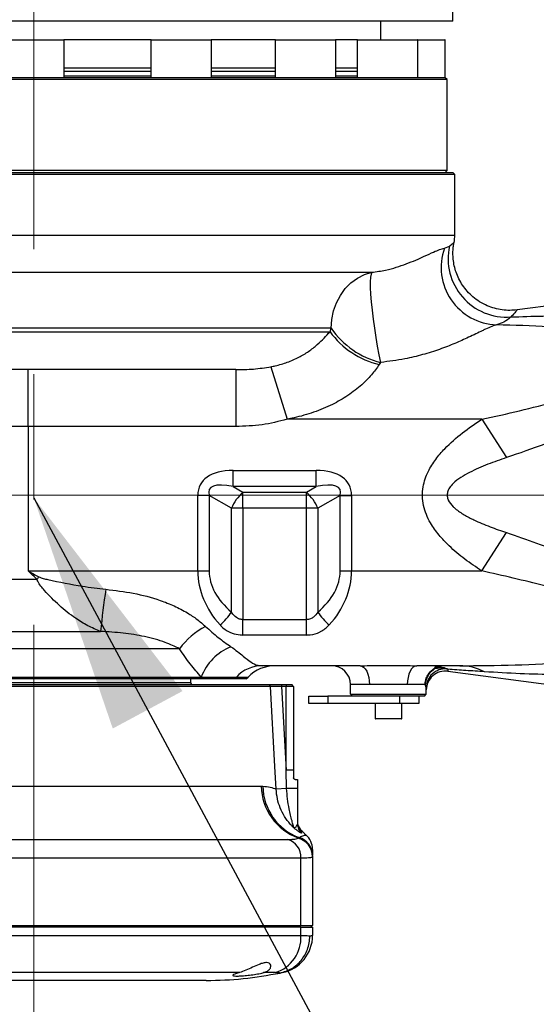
# Model space of a CAD drawing. Header units: millimetres. Extents: x -7 to 844, y 0 to 594.
# Tile 60 of 137: x 184 to 194, y 472 to 492. Entities that reach past the tile are written whole.
import ezdxf

# ---------------------------------------------------------------- set-up
doc = ezdxf.new("R2010")
doc.units = ezdxf.units.MM
doc.linetypes.add('CENTERX2', pattern=[20.32, 12.7, -2.54, 2.54, -2.54])
doc.styles.add('SLDTEXTSTYLE2', font='HYSWLONGFANGSONG.TTF', dxfattribs={"bigfont": 'bigfont'})
doc.styles.add('SLDTEXTSTYLE3', font='HYSWLONGFANGSONG.TTF')
doc.styles.get("Standard").update_dxf_attribs({"font": 'HYSWLONGFANGSONG.TTF'})
doc.dimstyles.new('SLDDIMSTYLE0', dxfattribs={"dimtxt": 0.18, "dimasz": 4.884615, "dimexe": 0, "dimexo": 0.0625, "dimgap": 0, "dimtad": 0, "dimtih": 1, "dimtoh": 1, "dimdec": 0, "dimrnd": 1e-09, "dimzin": 0, "dimdsep": 46, "dimtxsty": 'Standard', "dimsah": 1, "dimcen": 0.09, "dimadec": 0, "dimazin": 0, "dimtfac": 4.884615, "dimtdec": 0, "dimtofl": 0, "dimtmove": 0, "dimatfit": 3, "dimfxl": 1, "dimfrac": 2, "dimtolj": 1, "dimtzin": 0, "dimarcsym": 0})
doc.dimstyles.new('SLDDIMSTYLE15', dxfattribs={"dimtxt": 9.875366, "dimasz": 4.884615, "dimexe": 0, "dimexo": 0.0625, "dimgap": 2.468842, "dimtad": 0, "dimtih": 1, "dimtoh": 1, "dimlfac": 5, "dimrnd": 1e-09, "dimzin": 12, "dimdsep": 46, "dimtxsty": 'SLDTEXTSTYLE3', "dimblk1": 'NONE', "dimblk2": 'NONE', "dimsah": 1, "dimcen": 0, "dimadec": 0, "dimazin": 3, "dimtfac": 1, "dimtdec": 3, "dimtmove": 0, "dimatfit": 3, "dimldrblk": 'NONE', "dimfxl": 1, "dimfrac": 2, "dimtolj": 1, "dimtzin": 12, "dimarcsym": 0})
doc.dimstyles.new('SLDDIMSTYLE3', dxfattribs={"dimtxt": 9.875366, "dimasz": 4.884615, "dimexe": 0, "dimexo": 0.0625, "dimgap": 2.468842, "dimtad": 0, "dimtih": 1, "dimtoh": 1, "dimlfac": 13, "dimrnd": 1e-09, "dimzin": 12, "dimdsep": 46, "dimtxsty": 'SLDTEXTSTYLE3', "dimsah": 1, "dimcen": 0, "dimadec": 0, "dimazin": 3, "dimtfac": 1, "dimtdec": 3, "dimtofl": 0, "dimtmove": 0, "dimatfit": 3, "dimfxl": 1, "dimfrac": 2, "dimtolj": 1, "dimtzin": 12, "dimarcsym": 0})

# ---------------------------------------------------------------- blocks, each defined once
blk = doc.blocks.new('_D_16')
at = {"color": 7, "linetype": 'Continuous', "lineweight": 18}
for p, q in [((91.435, 515.627), (68.24, 515.627)), ((102.516, 513.898), (91.435, 515.627)), ((305.747, 482.174), (102.516, 513.898))]:
    blk.add_line(p, q, dxfattribs=at)
blk.add_solid([(102.516, 513.898), (97.805, 515.393), (97.573, 513.908)], dxfattribs=at)
at = {"color": 7, "linetype": 'Continuous', "lineweight": 18, "insert": (68.24, 527.564), "char_height": 9.2604, "attachment_point": 1, "style": 'SLDTEXTSTYLE3'}
blk.add_mtext('R2674', dxfattribs=at)
blk = doc.blocks.new('SW_CENTERMARKSYMBOL_3')
at = {"color": 0, "linetype": 'Continuous', "lineweight": 18}
blk.add_line((-0.385, 0), (-218.691, 0), dxfattribs=at)
blk = doc.blocks.new('_D_55')
at = {"color": 7, "linetype": 'Continuous', "lineweight": 18}
blk.add_line((512.91, 531.632), (472.011, 531.632), dxfattribs=at)
at = {"color": 7, "linetype": 'Continuous', "lineweight": 18, "attachment_point": 1}
for s, insert, char_height, style in [('通', (502.68, 543.569), 9.26, 'SLDTEXTSTYLE2'), ('%%c', (482.421, 543.569), 9.2604, 'SLDTEXTSTYLE3'), ('8-', (472.011, 543.569), 9.2604, 'SLDTEXTSTYLE3'), ('22', (494.037, 543.569), 9.2604, 'SLDTEXTSTYLE3')]:
    blk.add_mtext(s, dxfattribs=dict(at, insert=insert, char_height=char_height, style=style))
blk = doc.blocks.new('_None')

msp = doc.modelspace()

# ---------------------------------------------------------------- linework, layer by layer
at = {"color": 7, "linetype": 'CENTERX2', "lineweight": 18}
msp.add_line((183.865985, 499.82092), (183.865985, 463.05402), dxfattribs=at)
at = {"color": 7, "linetype": 'Continuous', "lineweight": 25}
for p, q in [((192.369965, 491.745672), (192.369965, 492.414295)), ((192.369965, 491.745672), (182.18876, 491.745672)), ((190.906888, 491.368749), (190.906888, 491.745672)), ((183.408063, 491.368749), (184.473677, 491.368749)), ((186.252103, 491.368749), (184.473677, 491.368749)), ((184.481369, 490.599518), (184.481369, 491.361057)), ((186.24441, 491.361057), (186.24441, 490.599518)), ((186.252103, 491.368749), (186.589611, 491.368749)), ((186.589611, 491.368749), (187.467487, 491.368749)), ((188.773172, 491.368749), (187.467487, 491.368749)), ((187.47518, 490.599518), (187.47518, 491.361057)), ((188.76548, 491.361057), (188.76548, 490.599518)), ((188.773172, 491.368749), (189.339552, 491.368749)), ((189.339552, 491.368749), (189.988557, 491.368749)), ((190.437691, 491.368749), (189.988557, 491.368749)), ((189.996249, 490.599518), (189.996249, 491.361057)), ((190.429998, 491.361057), (190.429998, 490.599518)), ((190.437691, 491.368749), (191.239231, 491.368749)), ((191.239231, 491.368749), (191.653075, 491.368749)), ((191.653075, 491.368749), (191.99944, 491.368749)), ((191.660768, 490.599518), (191.660768, 491.361057)), ((191.99944, 491.368749), (192.207635, 491.368749)), ((192.215328, 490.599518), (192.215328, 491.361057)), ((186.24441, 490.791826), (184.481369, 490.791826)), ((186.24441, 490.725209), (184.481369, 490.725209)), ((188.76548, 490.791826), (187.47518, 490.791826)), ((188.76548, 490.725209), (187.47518, 490.725209)), ((190.429998, 490.791826), (189.996249, 490.791826)), ((190.429998, 490.725209), (189.996249, 490.725209)), ((192.216119, 490.599518), (176.982032, 490.599518)), ((192.25458, 490.561057), (176.986235, 490.561057)), ((192.25458, 490.561057), (192.216119, 490.599518)), ((192.25458, 488.714903), (192.25458, 490.561057)), ((177.067721, 488.676441), (183.75458, 488.676441)), ((192.25458, 488.714903), (177.072703, 488.714903)), ((183.75458, 488.676441), (192.369965, 488.676441)), ((192.216119, 488.676441), (192.25458, 488.714903)), ((192.408426, 488.63798), (192.369965, 488.676441)), ((183.75458, 488.63798), (177.073603, 488.63798)), ((192.408426, 488.63798), (183.75458, 488.63798)), ((192.408426, 487.40721), (192.408426, 488.63798)), ((192.197832, 487.138338), (192.302292, 487.184162)), ((192.390451, 487.254747), (192.391395, 487.255522)), ((197.082698, 486.337243), (193.672566, 485.888291)), ((189.877421, 485.445672), (189.902585, 485.515544)), ((187.969937, 484.676441), (177.446888, 484.676441)), ((183.75458, 483.522595), (183.75458, 484.676441)), ((187.969937, 484.676441), (187.969937, 483.522595)), ((188.677872, 484.734903), (189.006911, 483.668749)), ((190.904978, 484.822996), (190.87571, 484.779326)), ((187.969937, 483.522595), (183.75458, 483.522595)), ((183.75458, 483.522595), (183.75458, 480.591826)), ((192.957229, 483.668749), (189.006911, 483.668749)), ((192.957229, 483.668749), (193.459253, 482.89102)), ((187.911127, 482.302798), (187.911127, 482.629155)), ((187.911127, 482.629155), (189.598033, 482.629155)), ((189.598033, 482.302798), (189.598033, 482.629155)), ((189.598033, 482.302798), (187.911127, 482.302798)), ((187.911127, 482.302798), (188.109018, 482.188546)), ((189.400142, 482.188546), (189.598033, 482.302798)), ((187.426276, 482.123135), (187.195507, 482.123135)), ((187.195507, 480.591826), (187.195507, 482.123135)), ((187.426276, 482.123135), (187.426276, 480.591826)), ((187.878249, 481.862189), (187.426276, 482.123135)), ((188.109018, 482.188546), (189.400142, 482.188546)), ((188.109018, 481.862189), (188.109018, 482.188546)), ((189.400142, 481.862189), (189.400142, 482.188546)), ((190.082884, 482.123135), (189.630911, 481.862189)), ((190.082884, 482.123135), (190.313653, 482.123135)), ((190.082884, 480.591826), (190.082884, 482.123135)), ((190.313653, 482.123135), (190.313653, 480.591826)), ((187.878249, 479.758355), (187.878249, 481.862189)), ((188.109018, 481.862189), (187.878249, 481.862189)), ((189.400142, 481.862189), (188.109018, 481.862189)), ((188.109018, 481.862189), (188.109018, 479.603731)), ((189.630911, 481.862189), (189.400142, 481.862189)), ((189.400142, 479.603731), (189.400142, 481.862189)), ((189.630911, 481.862189), (189.630911, 479.758355)), ((192.957229, 480.591826), (193.459253, 481.369554)), ((183.75458, 480.591826), (187.195507, 480.591826)), ((187.195507, 480.591826), (187.426276, 480.591826)), ((190.082884, 480.591826), (190.313653, 480.591826)), ((190.313653, 480.591826), (192.957229, 480.591826)), ((188.109018, 479.291701), (188.109018, 479.603731)), ((188.109018, 479.603731), (189.400142, 479.603731)), ((189.400142, 479.291701), (189.400142, 479.603731)), ((189.400142, 479.291701), (188.109018, 479.291701)), ((190.486633, 478.668749), (188.497938, 478.668749)), ((192.508592, 478.668749), (191.637912, 478.668749)), ((192.266321, 478.55742), (198.677657, 477.713351)), ((179.293042, 478.43798), (187.263381, 478.43798)), ((188.177657, 478.399518), (179.331503, 478.399518)), ((179.541953, 478.284134), (188.634278, 478.284134)), ((187.050734, 478.322595), (180.458426, 478.322595)), ((187.050734, 478.322595), (187.050734, 478.399518)), ((187.074442, 478.284134), (187.050734, 478.322595)), ((187.263381, 478.43798), (187.977925, 478.43798)), ((188.177657, 478.399518), (188.216119, 478.43798)), ((188.634278, 478.284134), (188.671072, 478.247685)), ((188.892609, 478.284134), (188.892609, 478.245672)), ((188.892609, 478.284134), (188.985349, 478.284134)), ((188.985349, 478.284134), (188.985349, 478.245672)), ((188.985349, 478.284134), (189.100734, 478.284134)), ((189.139196, 478.245672), (189.100734, 478.284134)), ((190.678513, 478.284134), (190.293042, 478.284134)), ((190.293042, 478.091826), (190.293042, 478.284134)), ((191.808092, 478.284134), (191.446032, 478.284134)), ((191.831503, 478.224274), (191.808092, 478.284134)), ((188.671072, 478.247685), (179.510188, 478.247685)), ((188.892609, 478.245672), (188.985349, 476.549209)), ((188.985349, 478.245672), (188.892609, 478.245672)), ((189.139196, 478.245672), (188.985349, 478.245672)), ((188.985349, 476.549209), (188.985349, 478.245672)), ((189.139196, 478.245672), (189.139196, 476.549209)), ((190.293042, 478.091826), (190.331503, 478.053364)), ((190.293042, 478.091826), (191.831503, 478.091826)), ((191.793042, 478.053364), (191.831503, 478.091826)), ((191.831503, 478.091826), (191.831503, 478.224274)), ((189.448102, 477.899518), (189.448102, 478.053364)), ((189.448102, 478.053364), (189.832718, 478.053364)), ((189.832718, 477.899518), (189.448102, 477.899518)), ((189.832718, 478.053364), (189.832718, 477.899518)), ((190.668159, 478.053364), (189.832718, 478.053364)), ((191.294256, 477.899518), (189.832718, 477.899518)), ((191.793042, 478.053364), (190.668159, 478.053364)), ((190.793042, 477.899518), (190.793042, 477.599518)), ((191.294256, 477.899518), (191.294256, 478.053364)), ((191.678872, 477.899518), (191.294256, 477.899518)), ((191.331503, 477.599518), (191.331503, 477.899518)), ((191.678872, 478.053364), (191.678872, 477.899518)), ((191.323811, 477.591826), (190.800734, 477.591826)), ((188.99554, 476.175498), (188.985349, 476.549209)), ((189.139196, 476.549209), (188.985349, 476.549209)), ((189.139196, 476.549209), (189.139196, 476.391826)), ((189.216119, 476.361057), (189.216119, 476.174941)), ((179.387101, 476.223746), (188.481443, 476.223746)), ((188.481443, 476.223746), (188.515799, 476.223076)), ((188.99554, 476.175498), (188.784574, 476.163977)), ((189.271141, 475.351676), (189.270997, 475.352034)), ((183.252518, 475.144027), (189.011754, 475.144027)), ((189.224939, 475.166552), (189.234699, 475.174833)), ((189.234699, 475.174833), (189.245175, 475.1818)), ((189.287125, 474.763992), (183.22622, 474.763992)), ((189.287125, 473.399518), (189.287125, 474.763992)), ((189.523811, 474.814578), (189.523811, 474.805066)), ((189.523811, 474.805066), (189.523811, 474.794024)), ((189.523811, 474.794024), (189.523811, 473.399518)), ((183.22622, 473.399518), (189.287125, 473.399518)), ((189.287125, 473.361057), (183.22622, 473.361057)), ((189.25458, 473.361057), (189.287125, 473.399518)), ((189.287125, 473.399518), (189.523811, 473.399518)), ((189.287125, 473.19471), (189.287125, 473.361057)), ((189.287125, 473.361057), (189.523811, 473.361057)), ((189.523811, 473.399518), (189.485349, 473.361057)), ((189.523811, 473.361057), (189.523811, 473.19471)), ((183.22622, 473.19471), (189.287125, 473.19471)), ((188.035854, 472.441185), (183.275883, 472.441185)), ((188.76709, 472.441185), (188.530078, 472.441185)), ((188.865462, 472.432336), (188.866509, 472.432545)), ((187.362776, 472.284134), (183.400849, 472.284134))]:
    msp.add_line(p, q, dxfattribs=at)
at = {"color": 8, "linetype": 'Continuous', "lineweight": 25}
for p, q in [((184.481369, 491.361057), (183.402266, 491.361057)), ((186.586191, 491.361057), (186.24441, 491.361057)), ((187.47518, 491.361057), (186.586191, 491.361057)), ((189.339029, 491.361057), (188.76548, 491.361057)), ((189.996249, 491.361057), (189.339029, 491.361057)), ((191.241685, 491.361057), (190.429998, 491.361057)), ((191.660768, 491.361057), (191.241685, 491.361057)), ((192.004497, 491.361057), (191.660768, 491.361057)), ((192.215328, 491.361057), (192.004497, 491.361057)), ((184.481369, 490.63798), (186.24441, 490.63798)), ((187.47518, 490.63798), (188.76548, 490.63798)), ((189.996249, 490.63798), (190.429998, 490.63798)), ((177.124969, 487.40721), (192.408426, 487.40721)), ((177.058125, 486.650544), (190.724547, 486.650544)), ((189.902585, 485.515544), (176.677657, 485.515544)), ((176.677657, 485.445672), (189.877421, 485.445672)), ((183.75458, 483.522595), (180.216119, 483.522595)), ((180.216119, 480.42236), (183.930694, 480.42236)), ((179.523811, 479.364842), (185.222294, 479.364842)), ((186.82442, 479.012336), (179.293042, 479.012336)), ((192.266321, 478.595356), (192.266321, 478.55742)), ((187.977925, 478.43798), (188.216119, 478.43798)), ((190.793042, 477.599518), (191.331503, 477.599518))]:
    msp.add_line(p, q, dxfattribs=at)
at = {"color": 7, "linetype": 'Continuous', "lineweight": 25, "flags": 128}
for points in [[(189.902585, 485.515544), (189.914513, 485.693017), (189.950014, 485.866267), (190.008241, 486.03117), (190.087811, 486.183801), (190.186828, 486.320528), (190.302937, 486.438098), (190.433373, 486.533711), (190.575034, 486.605093), (190.724547, 486.650544)], [(190.724547, 486.650544), (190.70917, 486.615929), (190.698973, 486.552209), (190.694224, 486.461069), (190.69505, 486.34492), (190.701428, 486.206834), (190.71319, 486.050463), (190.730026, 485.879943), (190.751488, 485.699784), (190.777011, 485.514753), (190.805918, 485.329742), (190.837445, 485.149646), (190.870759, 484.979228), (190.904978, 484.822996)], [(190.486633, 478.668749), (190.524067, 478.661359), (190.560062, 478.639472), (190.593236, 478.60393), (190.622312, 478.556098), (190.646175, 478.497814), (190.663907, 478.431319), (190.674826, 478.359168), (190.678513, 478.284134)], [(191.637912, 478.668749), (191.600478, 478.661359), (191.564483, 478.639472), (191.531309, 478.60393), (191.502233, 478.556098), (191.47837, 478.497814), (191.460638, 478.431319), (191.449719, 478.359168), (191.446032, 478.284134)], [(188.784574, 476.163977), (188.759486, 476.624833), (188.671072, 478.247685)]]:
    msp.add_lwpolyline(points, dxfattribs=at)
at = {"color": 7, "linetype": 'Continuous', "lineweight": 25}
for centre, radius, start, end in [((184.473677, 491.361057), 0.007692, 0, 90), ((186.252103, 491.361057), 0.007692, 90, 180), ((187.467487, 491.361057), 0.007692, 0, 90), ((188.773172, 491.361057), 0.007692, 90, 180), ((189.988557, 491.361057), 0.007692, 0, 90), ((190.437691, 491.361057), 0.007692, 90, 180), ((191.653075, 491.361057), 0.007692, 0, 90), ((192.207635, 491.361057), 0.007692, 0, 90), ((191.639196, 487.40721), 0.769231, 348.6082759, 0), ((193.29963, 486.752014), 1.167563, 160.6777693, 267.9830247), ((193.460883, 486.927939), 1.186584, 167.5297062, 274.2012493), ((191.299404, 486.465592), 1.689288, 214.221622, 256.4975455), ((191.277145, 486.461706), 1.72961, 215.9751992, 256.5795287), ((188.73941, 481.498023), 0.934995, 132.3936042, 157.0776164), ((188.76975, 481.498023), 0.934995, 22.9223836, 47.6063958), ((199.384096, 468.242446), 19.676329, 141.5761241, 141.755867), ((201.153646, 477.807642), 16.007275, 171.3359428, 174.4173923), ((186.953651, 480.336255), 1.090344, 309.5193934, 327.9934387), ((190.55551, 480.336255), 1.090344, 212.0065613, 230.4806066), ((188.002015, 478.167228), 1.449462, 116.5692008, 144.3346646), ((188.267246, 478.056165), 1.074024, 111.8023727, 159.1759454), ((188.501718, 477.958951), 0.709808, 90.3051427, 137.5558958), ((188.765459, 477.899518), 0.769231, 90, 135.572996), ((189.908426, 478.284134), 0.384615, 0, 90), ((192.214114, 478.221724), 0.382619, 86.2064534, 179.6181476), ((192.216119, 478.176095), 0.384615, 82.5, 180), ((192.11194, 478.415952), 0.231182, 86.4708345, 119.6199484), ((191.989793, 478.585955), 0.031957, 48.239045, 75.7130659), ((192.123969, 478.455634), 0.191075, 89.3397884, 126.2154416), ((192.235704, 478.387664), 0.215872, 85.191905, 89.011336), ((192.50002, 477.546045), 1.122736, 62.9493505, 89.5625528), ((190.800734, 477.599518), 0.007692, 180, 270), ((191.323811, 477.599518), 0.007692, 270, 0), ((189.617035, 476.244324), 1.135778, 181.0381368, 250.3283539), ((189.64714, 476.23945), 1.131459, 180.8291931, 249.1904964), ((189.049094, 453.688047), 22.487514, 89.5744354, 90.1364499), ((189.446883, 475.503872), 0.230764, 180.8811711, 220.8697996), ((188.917207, 474.785736), 0.370556, 356.6358914, 75.2175992), ((189.141115, 474.793148), 0.382697, 0.1312542, 77.3476359), ((189.14154, 474.804085), 0.382273, 0.146946, 75.8950547), ((189.141403, 474.81374), 0.382409, 0.1255433, 74.254504), ((189.139208, 474.940175), 0.384603, 0.1923834, 49.8740467), ((188.539373, 473.15455), 0.748829, 287.7038933, 3.0743005), ((188.75458, 473.19471), 0.769231, 281.5976864, 0)]:
    msp.add_arc(centre, radius, start, end, dxfattribs=at)
for centre, major_axis, ratio, start_param, end_param in [((189.041661, 481.323727), (-1.787531, 1.032031), 0.447213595, 5.624127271, 6.535865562), ((188.467499, 481.323727), (-1.787531, -1.032031), 0.447213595, 2.888912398, 3.800650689), ((189.041661, 481.323727), (1.608778, -0.928828), 0.248451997, 2.482534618, 3.394272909), ((188.467499, 481.323727), (1.608778, 0.928828), 0.248451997, 6.030505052, 6.942243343), ((189.726966, 480.591826), (2.531459, 0), 0.759671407, 3.141592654, 3.748426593), ((189.957735, 480.591826), (2.531459, 0), 0.577350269, 3.141592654, 3.748426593), ((187.551425, 480.591826), (2.531459, 0), 0.577350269, 5.676351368, 6.283185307), ((187.782194, 480.591826), (2.531459, 0), 0.759671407, 5.676351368, 6.283185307)]:
    msp.add_ellipse(centre, major_axis=major_axis, ratio=ratio, start_param=start_param, end_param=end_param, dxfattribs=at)
for points, knots in [([(190.724547, 486.650544), (190.820364, 486.664034), (190.997068, 486.688911), (191.227129, 486.752187), (191.433833, 486.823), (191.62406, 486.901405), (191.814675, 486.987872), (191.975105, 487.061991), (192.108029, 487.116663), (192.167802, 487.13109), (192.197832, 487.138338)], [0, 0, 0, 0, 0.119704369, 0.220757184, 0.32300065, 0.440808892, 0.560088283, 0.723791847, 0.861232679, 1, 1, 1, 1]), ([(193.673144, 485.888462), (193.62451, 485.883844), (193.524195, 485.874318), (193.370934, 485.885802), (193.216842, 485.917031), (193.062205, 485.971601), (192.913648, 486.049531), (192.77751, 486.149262), (192.661826, 486.262561), (192.566572, 486.385623), (192.491268, 486.515119), (192.43517, 486.647935), (192.397273, 486.781153), (192.376085, 486.91209), (192.370325, 487.038135), (192.376162, 487.152118), (192.388809, 487.222655), (192.394448, 487.254101)], [0, 0, 0, 0, 0.0670771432, 0.1383572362, 0.2103318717, 0.282730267, 0.3630650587, 0.4400901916, 0.5139318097, 0.5849701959, 0.6534072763, 0.7193207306, 0.782691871, 0.8434140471, 0.9012869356, 0.9559928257, 1, 1, 1, 1]), ([(193.547812, 485.744543), (193.501173, 485.706841), (193.40737, 485.631011), (193.308333, 485.60051), (193.258537, 485.585174)], [0, 0, 0, 0, 0.4971939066, 1, 1, 1, 1]), ([(193.547812, 485.744543), (193.765074, 485.752757), (194.199546, 485.769182), (194.782926, 485.764496), (195.299959, 485.740088), (195.748502, 485.693946), (196.108081, 485.625348), (196.381825, 485.546421), (196.575811, 485.467739), (196.75175, 485.361261), (196.873895, 485.233942), (196.936045, 485.076496), (196.927926, 484.918069), (196.859234, 484.758591), (196.766636, 484.62303), (196.623421, 484.461946), (196.398433, 484.266009), (196.086559, 484.048235), (195.616763, 483.772928), (195.000916, 483.469928), (194.23796, 483.157745), (193.718785, 482.979916), (193.459253, 482.89102)], [0, 0, 0, 0, 0.080375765, 0.160731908, 0.219483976, 0.278268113, 0.336854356, 0.367250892, 0.39768739, 0.427908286, 0.461431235, 0.48283445, 0.512523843, 0.535261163, 0.556361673, 0.577504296, 0.616911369, 0.664715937, 0.712596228, 0.808196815, 0.904118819, 1, 1, 1, 1]), ([(193.258537, 485.585174), (193.226793, 485.575801), (193.163287, 485.557049), (193.058068, 485.509323), (192.90926, 485.438309), (192.710866, 485.33969), (192.414407, 485.206087), (192.100297, 485.083129), (191.759549, 484.976531), (191.359938, 484.879085), (191.070219, 484.843368), (190.904978, 484.822996)], [0, 0, 0, 0, 0.084045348, 0.168142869, 0.204479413, 0.343059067, 0.462784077, 0.582646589, 0.708023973, 0.833471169, 1, 1, 1, 1]), ([(192.957229, 483.668749), (193.212905, 483.72487), (193.724283, 483.837117), (194.484638, 484.031575), (195.101971, 484.220114), (195.57729, 484.390494), (195.856186, 484.509972), (196.067956, 484.618573), (196.220151, 484.712708), (196.340751, 484.811262), (196.415028, 484.913938), (196.431558, 484.988651), (196.417191, 485.064576), (196.360975, 485.14437), (196.206708, 485.243605), (195.970138, 485.330397), (195.555627, 485.422633), (195.003623, 485.499855), (194.196868, 485.559009), (193.611488, 485.575332), (193.258537, 485.585174)], [0, 0, 0, 0, 0.1050933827, 0.2101978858, 0.3151432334, 0.3647473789, 0.414295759, 0.4386438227, 0.4629525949, 0.4895723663, 0.5060636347, 0.5227225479, 0.5293333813, 0.5492543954, 0.5740676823, 0.6183526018, 0.6629044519, 0.7585996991, 0.8544489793, 1, 1, 1, 1]), ([(188.677872, 484.734903), (188.707626, 484.740992), (188.820554, 484.764101), (189.014082, 484.820731), (189.242336, 484.920307), (189.446783, 485.044955), (189.617903, 485.180185), (189.762968, 485.318658), (189.839061, 485.403102), (189.877421, 485.445672)], [0, 0, 0, 0, 0.058849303, 0.223349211, 0.3900942, 0.545030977, 0.70275022, 0.850149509, 1, 1, 1, 1]), ([(187.969937, 484.676441), (188.088285, 484.677859), (188.325768, 484.680704), (188.560244, 484.716797), (188.677872, 484.734903)], [0, 0, 0, 0, 0.498341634, 1, 1, 1, 1]), ([(190.87571, 484.779326), (190.825372, 484.708853), (190.724635, 484.567826), (190.510708, 484.350661), (190.244546, 484.145052), (189.914838, 483.955088), (189.547017, 483.803901), (189.235632, 483.715254), (189.053835, 483.67829), (189.006911, 483.668749)], [0, 0, 0, 0, 0.128164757, 0.256478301, 0.416054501, 0.575923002, 0.756437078, 0.937133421, 1, 1, 1, 1]), ([(189.006911, 483.668749), (188.83888, 483.625432), (188.498749, 483.53775), (188.147607, 483.527687), (187.969937, 483.522595)], [0, 0, 0, 0, 0.4940196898, 1, 1, 1, 1]), ([(192.957229, 480.591826), (192.841517, 480.669351), (192.610221, 480.824314), (192.319359, 481.06907), (192.083721, 481.315654), (191.928781, 481.531876), (191.82785, 481.735694), (191.769966, 481.917559), (191.74741, 482.10786), (191.760676, 482.291445), (191.805082, 482.461154), (191.885048, 482.651288), (192.016901, 482.859806), (192.246367, 483.124368), (192.55856, 483.400556), (192.824251, 483.579292), (192.957229, 483.668749)], [0, 0, 0, 0, 0.102819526, 0.205525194, 0.279997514, 0.354292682, 0.400922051, 0.447483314, 0.49453612, 0.541581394, 0.582546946, 0.623553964, 0.693506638, 0.76363979, 0.881702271, 1, 1, 1, 1]), ([(193.459253, 482.89102), (193.331544, 482.847438), (193.076293, 482.760331), (192.767205, 482.623956), (192.531071, 482.493604), (192.391621, 482.388337), (192.30594, 482.289679), (192.264675, 482.20906), (192.249597, 482.13014), (192.26171, 482.067051), (192.295736, 481.983516), (192.348673, 481.918507), (192.458407, 481.819842), (192.598216, 481.725778), (192.836406, 481.605399), (193.12331, 481.484262), (193.347247, 481.407799), (193.459253, 481.369554)], [0, 0, 0, 0, 0.136562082, 0.272947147, 0.341272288, 0.409256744, 0.448599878, 0.472218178, 0.500116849, 0.528069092, 0.535629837, 0.591253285, 0.610142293, 0.685187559, 0.760506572, 0.880213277, 1, 1, 1, 1]), ([(193.459253, 481.369554), (193.66278, 481.299953), (194.069801, 481.160762), (194.665296, 480.927283), (195.244636, 480.672908), (195.725298, 480.426532), (196.084684, 480.210528), (196.332131, 480.041157), (196.538427, 479.877006), (196.728269, 479.69038), (196.85958, 479.508989), (196.931194, 479.323708), (196.934005, 479.170062), (196.874637, 479.035994), (196.78842, 478.936492), (196.656348, 478.836795), (196.449252, 478.735649), (196.161231, 478.64675), (195.723967, 478.562989), (195.155901, 478.503177), (194.453907, 478.48364), (193.736863, 478.501404), (193.252501, 478.53112), (193.010616, 478.54596)], [0, 0, 0, 0, 0.070535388, 0.141058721, 0.209375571, 0.277635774, 0.318046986, 0.347771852, 0.377532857, 0.407093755, 0.440308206, 0.459039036, 0.48723779, 0.507858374, 0.527833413, 0.547853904, 0.581019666, 0.623959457, 0.666974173, 0.749920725, 0.833169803, 0.916686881, 1, 1, 1, 1]), ([(183.930694, 480.42236), (183.872785, 480.478077), (183.814083, 480.534559), (183.755374, 480.591062), (183.75458, 480.591826)], [0, 0, 0, 0, 0.986485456, 1, 1, 1, 1]), ([(183.75458, 480.591826), (183.75564, 480.591227), (183.827112, 480.550868), (183.898576, 480.510524), (183.96898, 480.470779)], [0, 0, 0, 0, 0.0148266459, 1, 1, 1, 1]), ([(192.508592, 478.668749), (192.883507, 478.670687), (193.633118, 478.674561), (194.559703, 478.724068), (195.28975, 478.795949), (195.734774, 478.87335), (196.074559, 478.963628), (196.268082, 479.049144), (196.382644, 479.141939), (196.429761, 479.224166), (196.428127, 479.308497), (196.379359, 479.404951), (196.268957, 479.51391), (196.098229, 479.627325), (195.792984, 479.782651), (195.361787, 479.958484), (194.802443, 480.135883), (194.002339, 480.355125), (193.383965, 480.495177), (192.957229, 480.591826)], [0, 0, 0, 0, 0.139457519, 0.278833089, 0.348757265, 0.418558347, 0.453993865, 0.48914452, 0.506729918, 0.52105324, 0.535487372, 0.547863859, 0.569631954, 0.597983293, 0.626466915, 0.697662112, 0.769189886, 0.840719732, 1, 1, 1, 1]), ([(185.222294, 479.364842), (185.135006, 479.400853), (184.960385, 479.472892), (184.679765, 479.649051), (184.381718, 479.884104), (184.152485, 480.115936), (184.009286, 480.28423), (183.956257, 480.360057), (183.936151, 480.40906), (183.930694, 480.42236)], [0, 0, 0, 0, 0.176568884, 0.353230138, 0.598889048, 0.844381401, 0.910147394, 0.97561285, 1, 1, 1, 1]), ([(183.96898, 480.470779), (183.998986, 480.459877), (184.059634, 480.437843), (184.354703, 480.372943), (184.775932, 480.287442), (185.170253, 480.23864), (185.329037, 480.218989)], [0, 0, 0, 0, 0.069075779, 0.139612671, 0.65354251, 1, 1, 1, 1]), ([(185.329037, 480.218989), (185.515106, 480.196473), (185.889692, 480.151145), (186.354683, 480.029943), (186.71992, 479.88552), (186.969029, 479.754473), (187.184073, 479.612045), (187.29679, 479.513417), (187.353702, 479.463619)], [0, 0, 0, 0, 0.251017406, 0.505336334, 0.641931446, 0.780536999, 0.889191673, 1, 1, 1, 1]), ([(188.109018, 479.603731), (188.086105, 479.60589), (188.048414, 479.609442), (187.978783, 479.641164), (187.935814, 479.679707), (187.898998, 479.725886), (187.887544, 479.74381), (187.878249, 479.758355)], [0, 0, 0, 0, 0.2300629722, 0.3784470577, 0.7763276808, 0.8184987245, 1, 1, 1, 1]), ([(189.630911, 479.758355), (189.604634, 479.720975), (189.564331, 479.663643), (189.489729, 479.620656), (189.439789, 479.60582), (189.412807, 479.604398), (189.400142, 479.603731)], [0, 0, 0, 0, 0.474801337, 0.728235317, 0.87244382, 1, 1, 1, 1]), ([(187.64748, 479.495154), (187.666326, 479.475949), (187.734325, 479.406654), (187.868449, 479.328149), (188.017237, 479.294075), (188.090973, 479.292168), (188.109018, 479.291701)], [0, 0, 0, 0, 0.165262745, 0.59630143, 0.901206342, 1, 1, 1, 1]), ([(189.400142, 479.291701), (189.425392, 479.292599), (189.518755, 479.295917), (189.615599, 479.32539), (189.748142, 479.390067), (189.807364, 479.44488), (189.861681, 479.495154)], [0, 0, 0, 0, 0.1383394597, 0.5115257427, 0.5519829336, 1, 1, 1, 1]), ([(186.82442, 479.012336), (186.729823, 479.057237), (186.518789, 479.157404), (186.123499, 479.267161), (185.68101, 479.334732), (185.375879, 479.354761), (185.222294, 479.364842)], [0, 0, 0, 0, 0.215223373, 0.480135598, 0.738331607, 1, 1, 1, 1]), ([(187.353702, 479.463619), (187.4387, 479.38798), (187.609785, 479.23573), (187.781794, 479.114411), (187.868347, 479.053364)], [0, 0, 0, 0, 0.496810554, 1, 1, 1, 1]), ([(187.263381, 478.43798), (187.189621, 478.523474), (187.040851, 478.695911), (186.896966, 478.906272), (186.82442, 479.012336)], [0, 0, 0, 0, 0.495798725, 1, 1, 1, 1]), ([(187.868347, 479.053364), (187.914353, 479.020723), (188.007255, 478.95481), (188.145045, 478.842627), (188.275092, 478.734948), (188.386252, 478.675967), (188.468305, 478.670664), (188.497938, 478.668749)], [0, 0, 0, 0, 0.15609235, 0.315201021, 0.577257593, 0.84733268, 1, 1, 1, 1]), ([(190.486633, 478.668749), (190.550271, 478.669138), (190.679235, 478.669926), (190.880356, 478.672577), (191.080635, 478.673314), (191.272734, 478.672268), (191.461613, 478.669754), (191.578735, 478.669086), (191.637912, 478.668749)], [0, 0, 0, 0, 0.1739727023, 0.3525613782, 0.5142866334, 0.6792692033, 0.8379479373, 1, 1, 1, 1]), ([(191.808092, 478.284134), (191.8081, 478.284884), (191.808609, 478.329319), (191.822203, 478.403415), (191.873593, 478.50729), (191.933646, 478.575358), (191.983421, 478.607668), (191.99768, 478.616924)], [0, 0, 0, 0, 0.005621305, 0.332769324, 0.54944478, 0.87093482, 1, 1, 1, 1]), ([(192.011078, 478.609793), (191.996508, 478.600707), (191.945646, 478.568991), (191.882965, 478.502343), (191.827334, 478.40085), (191.810541, 478.32843), (191.808138, 478.284974), (191.808092, 478.284134)], [0, 0, 0, 0, 0.129066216, 0.450549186, 0.667218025, 0.993561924, 1, 1, 1, 1]), ([(191.99768, 478.616924), (191.99893, 478.618599), (192.008895, 478.631942), (192.018619, 478.648031), (192.021276, 478.659742), (192.019998, 478.664046), (192.018271, 478.666112), (192.016657, 478.667218), (192.014793, 478.667946), (192.013264, 478.668323), (192.012056, 478.668522), (192.011125, 478.668627), (192.010092, 478.668709), (192.009188, 478.668745), (192.008491, 478.668748), (192.008337, 478.668749)], [0, 0, 0, 0, 0.051341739, 0.40906387, 0.605565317, 0.723084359, 0.769701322, 0.834193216, 0.879715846, 0.912323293, 0.935889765, 0.953021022, 0.965522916, 0.99241581, 1, 1, 1, 1]), ([(192.008337, 478.668749), (192.008807, 478.668749), (192.013052, 478.668746), (192.026328, 478.668602), (192.042462, 478.667902), (192.068296, 478.665734), (192.098605, 478.660689), (192.117973, 478.652893), (192.125229, 478.647408), (192.126171, 478.646696)], [0, 0, 0, 0, 0.007641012, 0.069090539, 0.221908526, 0.300180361, 0.585778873, 0.946231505, 1, 1, 1, 1]), ([(192.239428, 478.603505), (192.220868, 478.607808), (192.196751, 478.6134), (192.145522, 478.619013), (192.089053, 478.620829), (192.036258, 478.613357), (192.011078, 478.609793)], [0, 0, 0, 0, 0.278327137, 0.361633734, 0.695534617, 1, 1, 1, 1]), ([(192.126171, 478.646696), (192.155686, 478.639363), (192.20181, 478.627904), (192.238679, 478.611242), (192.251453, 478.60409), (192.253798, 478.602777)], [0, 0, 0, 0, 0.591989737, 0.925104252, 1, 1, 1, 1]), ([(192.266321, 478.595356), (192.26578, 478.595535), (192.262199, 478.596721), (192.257334, 478.59827), (192.251266, 478.600118), (192.245893, 478.601706), (192.24179, 478.602847), (192.239428, 478.603505)], [0, 0, 0, 0, 0.060605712, 0.401449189, 0.544086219, 0.737524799, 1, 1, 1, 1]), ([(192.253798, 478.602777), (192.2577, 478.600499), (192.261882, 478.598057), (192.266044, 478.595525), (192.266321, 478.595356)], [0, 0, 0, 0, 0.933327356, 1, 1, 1, 1]), ([(193.010616, 478.54596), (192.884817, 478.554227), (192.632882, 478.570784), (192.388617, 478.587158), (192.266321, 478.595356)], [0, 0, 0, 0, 0.499331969, 1, 1, 1, 1]), ([(188.634278, 478.284134), (188.645808, 478.284134), (188.668866, 478.284134), (188.736391, 478.284134), (188.813933, 478.284134), (188.868403, 478.284134), (188.892609, 478.284134)], [0, 0, 0, 0, 0.262970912, 0.525932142, 0.789322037, 1, 1, 1, 1]), ([(191.446032, 478.284134), (191.366877, 478.285587), (191.208572, 478.288495), (190.983483, 478.289852), (190.80662, 478.28553), (190.721703, 478.284604), (190.678513, 478.284134)], [0, 0, 0, 0, 0.322426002, 0.644831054, 0.819357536, 1, 1, 1, 1]), ([(188.892609, 478.245672), (188.866535, 478.245909), (188.814389, 478.246383), (188.745419, 478.247009), (188.695302, 478.247465), (188.678485, 478.247618), (188.671072, 478.247685)], [0, 0, 0, 0, 0.264142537, 0.528263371, 0.792063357, 1, 1, 1, 1]), ([(189.169965, 476.361057), (189.165038, 476.361638), (189.157501, 476.362528), (189.147763, 476.369829), (189.142407, 476.377282), (189.13961, 476.384904), (189.139318, 476.389772), (189.139196, 476.391826)], [0, 0, 0, 0, 0.386454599, 0.591132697, 0.759917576, 0.898722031, 1, 1, 1, 1]), ([(189.169965, 476.361057), (189.182705, 476.361057), (189.209474, 476.361057), (189.213834, 476.361057), (189.216119, 476.361057)], [0, 0, 0, 0, 0.475937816, 1, 1, 1, 1]), ([(188.515799, 476.223076), (188.566748, 476.217926), (188.669046, 476.207586), (188.745965, 476.178551), (188.784574, 476.163977)], [0, 0, 0, 0, 0.498046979, 1, 1, 1, 1]), ([(189.143596, 475.37855), (189.118697, 475.403911), (189.049212, 475.474687), (188.951924, 475.608578), (188.864305, 475.781221), (188.803731, 475.968455), (188.791021, 476.09818), (188.784574, 476.163977)], [0, 0, 0, 0, 0.120684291, 0.336793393, 0.55877227, 0.776211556, 1, 1, 1, 1]), ([(189.143596, 475.37855), (189.142301, 475.383572), (189.139334, 475.395087), (189.126663, 475.443982), (189.104959, 475.526992), (189.076683, 475.638797), (189.024771, 475.855453), (189.008209, 476.036794), (188.99554, 476.175498)], [0, 0, 0, 0, 0.054790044, 0.12561933, 0.239149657, 0.383428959, 0.528401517, 1, 1, 1, 1]), ([(189.216119, 476.174941), (189.216119, 476.072489), (189.216119, 475.917902), (189.216119, 475.712553), (189.216119, 475.571957), (189.216119, 475.489156), (189.216119, 475.453753)], [0, 0, 0, 0, 0.417424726, 0.629839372, 0.841729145, 1, 1, 1, 1]), ([(189.143596, 475.37855), (189.14392, 475.378996), (189.144444, 475.379718), (189.146102, 475.380866), (189.148566, 475.38222), (189.153453, 475.384385), (189.162826, 475.388142), (189.179672, 475.395748), (189.207164, 475.412452), (189.21262, 475.437617), (189.216119, 475.453753)], [0, 0, 0, 0, 0.03717532, 0.060079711, 0.094526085, 0.146902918, 0.228586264, 0.361479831, 0.590583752, 1, 1, 1, 1]), ([(189.300667, 475.275614), (189.300567, 475.27342), (189.300366, 475.269058), (189.271579, 475.284077), (189.22986, 475.310376), (189.189894, 475.339769), (189.16414, 475.36022), (189.149898, 475.372927), (189.143596, 475.37855)], [0, 0, 0, 0, 0.243227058, 0.483688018, 0.731216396, 0.860442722, 0.938249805, 1, 1, 1, 1]), ([(189.388571, 475.234877), (189.386026, 475.237058), (189.368872, 475.251763), (189.32755, 475.291312), (189.292395, 475.331298), (189.272997, 475.353362)], [0, 0, 0, 0, 0.072423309, 0.488187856, 1, 1, 1, 1]), ([(189.011754, 475.144027), (189.055458, 475.144595), (189.129601, 475.145558), (189.196357, 475.152543), (189.215352, 475.161853), (189.224939, 475.166552)], [0, 0, 0, 0, 0.415613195, 0.705069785, 1, 1, 1, 1]), ([(189.523811, 474.935618), (189.523811, 474.937475), (189.523811, 474.952591), (189.523811, 474.929155), (189.523811, 474.860224), (189.523811, 474.828328)], [0, 0, 0, 0, 0.06997922, 0.569665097, 1, 1, 1, 1]), ([(189.523811, 474.794024), (189.519711, 474.787939), (189.511392, 474.775594), (189.44089, 474.766063), (189.34351, 474.764751), (189.287125, 474.763992)], [0, 0, 0, 0, 0.290370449, 0.589109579, 1, 1, 1, 1]), ([(188.866509, 472.432545), (188.946918, 472.457358), (189.107735, 472.506983), (189.301571, 472.681302), (189.434167, 472.911037), (189.467406, 473.092874), (189.46762, 473.186754), (189.467625, 473.189005)], [0, 0, 0, 0, 0.244610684, 0.489223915, 0.733780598, 0.993616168, 1, 1, 1, 1]), ([(189.287125, 473.19471), (189.332715, 473.194336), (189.4067, 473.193728), (189.450728, 473.190315), (189.467625, 473.189005)], [0, 0, 0, 0, 0.616209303, 1, 1, 1, 1]), ([(189.467625, 473.189005), (189.480985, 473.190356), (189.514618, 473.193755), (189.520354, 473.194351), (189.523811, 473.19471)], [0, 0, 0, 0, 0.3972117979, 1, 1, 1, 1]), ([(188.530078, 472.441185), (188.537302, 472.443219), (188.574142, 472.453593), (188.629709, 472.482392), (188.674821, 472.535564), (188.681194, 472.592853), (188.650139, 472.634537), (188.594097, 472.64946), (188.521194, 472.638592), (188.424221, 472.603886), (188.305288, 472.548652), (188.168917, 472.486296), (188.079061, 472.453252), (188.038817, 472.442012), (188.035854, 472.441185)], [0, 0, 0, 0, 0.022130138, 0.112863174, 0.21250004, 0.326287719, 0.41899296, 0.495256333, 0.571651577, 0.647110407, 0.759847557, 0.873881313, 0.990714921, 1, 1, 1, 1]), ([(187.362776, 472.284134), (187.364834, 472.284134), (187.614868, 472.284206), (188.118096, 472.305376), (188.61556, 472.389883), (188.865462, 472.432336)], [0, 0, 0, 0, 0.004113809, 0.4997145, 1, 1, 1, 1]), ([(188.035854, 472.441185), (188.03081, 472.439782), (187.993447, 472.429392), (187.937755, 472.411076), (187.90169, 472.390958), (187.911093, 472.377642), (187.957206, 472.372295), (188.028417, 472.372009), (188.121402, 472.376696), (188.246349, 472.388956), (188.376086, 472.407653), (188.471393, 472.426398), (188.517957, 472.438131), (188.530078, 472.441185)], [0, 0, 0, 0, 0.017667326, 0.130866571, 0.242900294, 0.353007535, 0.461418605, 0.528370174, 0.635926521, 0.743459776, 0.851646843, 0.961381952, 1, 1, 1, 1]), ([(188.866509, 472.432545), (188.856284, 472.434932), (188.834741, 472.43996), (188.79039, 472.440763), (188.76709, 472.441185)], [0, 0, 0, 0, 0.474662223, 1, 1, 1, 1]), ([(188.909225, 472.441185), (188.907274, 472.440777), (188.903425, 472.439974), (188.878001, 472.434858), (188.865462, 472.432336)], [0, 0, 0, 0, 0.506805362, 1, 1, 1, 1])]:
    msp.add_open_spline(points, degree=3, knots=knots, dxfattribs=at)
at = {"color": 8, "linetype": 'Continuous', "lineweight": 25}
for points, knots in [([(192.302292, 487.184162), (192.309271, 487.189613), (192.344662, 487.21726), (192.384263, 487.249631), (192.388536, 487.253164), (192.390451, 487.254747)], [0, 0, 0, 0, 0.119361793, 0.605355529, 1, 1, 1, 1]), ([(193.672987, 485.885097), (193.670378, 485.881946), (193.664653, 485.875031), (193.608466, 485.809268), (193.557862, 485.755268), (193.547812, 485.744543)], [0, 0, 0, 0, 0.401457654, 0.881126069, 1, 1, 1, 1]), ([(189.270997, 475.352034), (189.270833, 475.352506), (189.270128, 475.354534), (189.27859, 475.32726), (189.293026, 475.293489), (189.300667, 475.275614)], [0, 0, 0, 0, 0.1251640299, 0.536955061, 1, 1, 1, 1]), ([(189.245175, 475.1818), (189.273094, 475.196054), (189.348097, 475.234349), (189.395893, 475.229149), (189.386691, 475.229331), (189.383871, 475.229387)], [0, 0, 0, 0, 0.291414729, 0.782887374, 1, 1, 1, 1])]:
    msp.add_open_spline(points, degree=3, knots=knots, dxfattribs=at)
at = {"color": 7, "linetype": 'Continuous', "lineweight": 25}
msp.add_open_spline([(189.216119, 475.453753), (189.217202, 475.436771), (189.219369, 475.402807), (189.236838, 475.354498), (189.263226, 475.310403), (189.288187, 475.28721), (189.300667, 475.275614)], degree=3, dxfattribs=at)

# ---------------------------------------------------------------- block references
at = {"color": 7, "linetype": 'Continuous', "lineweight": 18}
msp.add_blockref('SW_CENTERMARKSYMBOL_3', (304.139196, 482.130287), dxfattribs=at)

# ---------------------------------------------------------------- dimensions: what is measured, and where the dimension line sits
dim = msp.add_diameter_dim_2p(p1=(3.286, 2.923341), p2=(0, 0), text='8-<>通', dimstyle='SLDDIMSTYLE15', dxfattribs=at)
dim.commit()
dim.dimension.update_dxf_attribs({"geometry": '_D_55', "text_midpoint": (491.667114, 539.014431), "dimtype": 163})
dim = msp.add_radius_dim(center=(305.746836, 482.174349), mpoint=(102.515538, 513.897602), dimstyle='SLDDIMSTYLE3', dxfattribs=at)
dim.commit()
dim.dimension.update_dxf_attribs({"geometry": '_D_16', "text_midpoint": (79.04386, 521.740773), "dimtype": 164})

# ---------------------------------------------------------------- leaders
msp.add_leader([(183.865985, 482.077479), (211.610727, 430.416568)], dimstyle='SLDDIMSTYLE0', dxfattribs=at)

doc.saveas('drawing.dxf')
